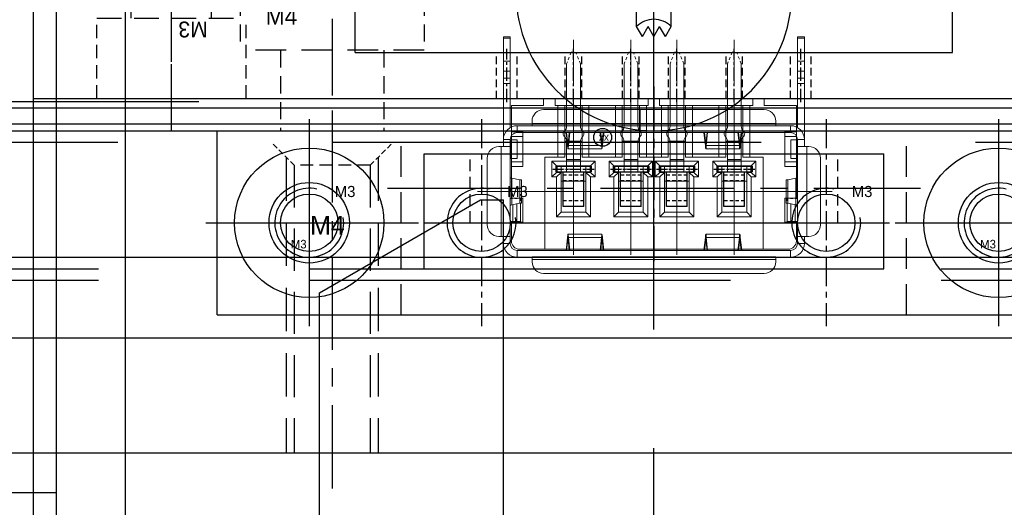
# Model space of a CAD drawing. Header units: millimetres. Extents: x -1657 to 8845, y -11980 to 3013.
# Tile 61 of 256: x 845 to 888, y -964 to -943. Entities that reach past the tile are written whole.
import ezdxf

# ---------------------------------------------------------------- set-up
doc = ezdxf.new("R2010")
doc.units = ezdxf.units.MM
for name, pattern in [('CENTER', [2, 1.25, -0.25, 0.25, -0.25]), ('DASHED', [0.75, 0.5, -0.25]), ('DASHED2', [0.375, 0.25, -0.125])]:
    doc.linetypes.add(name, pattern=pattern)
for name, color, linetype in [('01', 6, 'Continuous'), ('图层138', 141, 'Continuous'), ('图层139', 137, 'Continuous'), ('图层148', 112, 'Continuous'), ('图层151', 51, 'Continuous'), ('图层154', 25, 'Continuous'), ('图层158', 195, 'Continuous'), ('图层159', 83, 'Continuous'), ('图层160', 67, 'Continuous'), ('图层161', 135, 'Continuous'), ('图层163', 153, 'Continuous'), ('探针', 90, 'Continuous'), ('探针套', 2, 'Continuous'), ('方管', 252, 'Continuous'), ('铁壳', 1, 'Continuous')]:
    doc.layers.add(name, color=color, linetype=linetype)
doc.styles.add('AE', font='SIMPLEX', dxfattribs={"oblique": 30, "height": 3, "bigfont": 'AE'})

# ---------------------------------------------------------------- blocks, each defined once
blk = doc.blocks.new('1BDC1')
at = {"layer": '铁壳', "lineweight": 9, "ltscale": 0.03}
for p, q in [((5.3, 1.238), (5.3, -6.958)), ((-2.46, -2.86), (12.975, -2.86))]:
    blk.add_line(p, q, dxfattribs=at)
at = {"layer": '铁壳', "linetype": 'Continuous', "lineweight": 15}
for p, q in [((10.1, 0.7), (0.5, 0.7)), ((10.1, 0.7), (0.5, 0.7)), ((0, 0), (-0.65, 0)), ((-0.65, 0), (-0.65, -0.3)), ((0, 0.1), (0, 0.2)), ((0, 0), (0, 0.1)), ((10.6, 0.1), (0, 0.1)), ((10.6, 0.2), (10.6, 0.1)), ((10.6, 0.1), (10.6, 0)), ((10.6, 0), (11.25, 0)), ((11.25, -0.3), (11.25, 0)), ((0, -0.3), (-0.65, -0.3)), ((10.6, -0.3), (0, -0.3)), ((1.494, -0.3), (1.494, -0.424)), ((1.494, -0.424), (1.542, -0.864)), ((1.504, -0.3), (1.542, -0.651)), ((1.578, -0.651), (1.616, -0.3)), ((1.578, -0.864), (1.64, -0.3)), ((2.96, -0.3), (3.022, -0.864)), ((2.984, -0.3), (3.022, -0.651)), ((3.058, -0.651), (3.096, -0.3)), ((3.058, -0.864), (3.106, -0.424)), ((3.106, -0.424), (3.106, -0.3)), ((7.494, -0.424), (7.494, -0.3)), ((7.542, -0.864), (7.494, -0.424)), ((7.542, -0.651), (7.504, -0.3)), ((7.616, -0.3), (7.578, -0.651)), ((7.64, -0.3), (7.578, -0.864)), ((9.022, -0.864), (8.96, -0.3)), ((9.022, -0.651), (8.984, -0.3)), ((9.096, -0.3), (9.058, -0.651)), ((9.106, -0.424), (9.058, -0.864)), ((9.106, -0.3), (9.106, -0.424)), ((10.6, -0.3), (11.25, -0.3)), ((-1.25, -0.91), (-1.25, -0.6)), ((-1.25, -0.6), (-0.95, -0.6)), ((-0.95, -0.91), (-0.95, -0.6)), ((1.578, -0.651), (1.542, -0.651)), ((1.542, -0.864), (1.542, -0.651)), ((1.578, -0.864), (1.578, -0.651)), ((3.058, -0.651), (3.022, -0.651)), ((3.022, -0.651), (3.022, -0.864)), ((3.058, -0.651), (3.058, -0.864)), ((7.578, -0.651), (7.542, -0.651)), ((7.542, -0.651), (7.542, -0.864)), ((7.578, -0.651), (7.578, -0.864)), ((9.058, -0.651), (9.022, -0.651)), ((9.022, -0.864), (9.022, -0.651)), ((9.058, -0.864), (9.058, -0.651)), ((11.55, -0.6), (11.55, -0.91)), ((11.85, -0.6), (11.55, -0.6)), ((11.85, -0.6), (11.85, -0.91)), ((-1.45, -0.91), (-1.35, -0.91)), ((-1.35, -0.91), (-1.25, -0.91)), ((-1.35, -0.91), (-0.95, -0.91)), ((-1.35, -0.91), (-1.35, -4.81)), ((-0.95, -0.91), (-1.25, -0.91)), ((-0.95, -0.91), (-0.95, -4.81)), ((1.56, -1.01), (3.04, -1.01)), ((3.022, -0.864), (1.578, -0.864)), ((7.56, -1.01), (9.04, -1.01)), ((9.022, -0.864), (7.578, -0.864)), ((11.55, -0.91), (11.55, -4.81)), ((11.55, -0.91), (11.85, -0.91)), ((11.95, -0.91), (11.55, -0.91)), ((11.95, -0.91), (11.85, -0.91)), ((12.05, -0.91), (11.95, -0.91)), ((11.95, -0.91), (11.95, -4.81)), ((-1.95, -1.41), (-1.95, -4.31)), ((-1.95, -1.41), (-1.95, -4.31)), ((-0.95, -1.55), (-0.843, -1.55)), ((-0.843, -1.55), (-0.664, -1.55)), ((-0.843, -1.55), (-0.843, -2.293)), ((-0.664, -1.55), (-0.5, -1.55)), ((-0.664, -2.326), (-0.664, -1.55)), ((-0.5, -1.55), (-0.5, -2.356)), ((11.1, -1.55), (11.264, -1.55)), ((11.1, -2.355), (11.1, -1.55)), ((11.443, -1.55), (11.264, -1.55)), ((11.264, -1.55), (11.264, -2.326)), ((11.443, -1.55), (11.55, -1.55)), ((11.443, -2.293), (11.443, -1.55)), ((12.55, -1.41), (12.55, -4.31)), ((12.55, -1.41), (12.55, -4.31)), ((-0.883, -2.286), (-0.529, -2.351)), ((-0.883, -2.286), (-0.883, -3.434)), ((-0.529, -2.351), (-0.529, -3.369)), ((-0.462, -3.355), (-0.462, -2.365)), ((11.062, -2.365), (11.062, -3.355)), ((11.483, -2.286), (11.129, -2.351)), ((11.129, -3.369), (11.129, -2.351)), ((11.483, -3.434), (11.483, -2.286)), ((-0.529, -3.369), (-0.883, -3.434)), ((11.129, -3.369), (11.483, -3.434)), ((-0.95, -4.3), (-0.94, -4.3)), ((-0.653, -4.3), (-0.94, -4.3)), ((-0.94, -4.3), (-0.94, -5.1)), ((-0.653, -4.3), (-0.653, -5.1)), ((3.04, -4.71), (1.56, -4.71)), ((9.04, -4.71), (7.56, -4.71)), ((11.253, -4.3), (11.54, -4.3)), ((11.253, -4.3), (11.253, -5.1)), ((11.55, -4.3), (11.54, -4.3)), ((11.54, -4.3), (11.54, -5.1)), ((-1.35, -4.81), (-1.45, -4.81)), ((-0.95, -4.81), (-1.35, -4.81)), ((-1.25, -4.81), (-1.35, -4.81)), ((-1.25, -4.81), (-1.25, -5.12)), ((-0.95, -4.81), (-1.25, -4.81)), ((-1.25, -5.12), (-1.25, -7.548)), ((-1.25, -5.12), (-0.95, -5.12)), ((-0.95, -4.81), (-0.95, -5.12)), ((-0.95, -5.1), (-0.94, -5.1)), ((-0.653, -5.1), (-0.94, -5.1)), ((1.494, -5.296), (1.542, -4.856)), ((1.504, -5.42), (1.542, -5.069)), ((1.542, -5.069), (1.542, -4.856)), ((1.577, -5.069), (1.542, -5.069)), ((1.578, -5.069), (1.578, -4.856)), ((3.022, -4.856), (1.578, -4.856)), ((1.578, -4.856), (1.64, -5.42)), ((1.578, -5.069), (1.616, -5.42)), ((2.96, -5.42), (3.022, -4.856)), ((2.984, -5.42), (3.022, -5.069)), ((3.022, -4.856), (3.022, -5.069)), ((3.058, -5.069), (3.023, -5.069)), ((3.058, -4.856), (3.106, -5.296)), ((3.058, -4.856), (3.058, -5.069)), ((3.058, -5.069), (3.096, -5.42)), ((7.542, -4.856), (7.494, -5.296)), ((7.542, -5.069), (7.504, -5.42)), ((7.542, -4.856), (7.542, -5.069)), ((7.577, -5.069), (7.542, -5.069)), ((7.578, -4.856), (7.578, -5.069)), ((9.022, -4.856), (7.578, -4.856)), ((7.64, -5.42), (7.578, -4.856)), ((7.616, -5.42), (7.578, -5.069)), ((9.022, -4.856), (8.96, -5.42)), ((9.022, -5.069), (8.984, -5.42)), ((9.022, -5.069), (9.022, -4.856)), ((9.058, -5.069), (9.023, -5.069)), ((9.106, -5.296), (9.058, -4.856)), ((9.058, -5.069), (9.058, -4.856)), ((9.096, -5.42), (9.058, -5.069)), ((11.253, -5.1), (11.54, -5.1)), ((11.55, -5.1), (11.54, -5.1)), ((11.55, -5.12), (11.55, -4.81)), ((11.55, -4.81), (11.95, -4.81)), ((11.55, -4.81), (11.85, -4.81)), ((11.85, -5.12), (11.55, -5.12)), ((11.85, -5.12), (11.85, -4.81)), ((11.85, -4.81), (11.95, -4.81)), ((11.85, -5.12), (11.85, -7.548)), ((11.95, -4.81), (12.05, -4.81)), ((-0.65, -5.42), (0, -5.42)), ((-0.65, -5.42), (-0.65, -5.72)), ((0, -5.42), (5.687, -5.42)), ((1.494, -5.296), (1.494, -5.42)), ((3.106, -5.42), (3.106, -5.296)), ((10.6, -5.42), (5.707, -5.42)), ((5.891, -6.42), (5.891, -5.42)), ((7.494, -5.42), (7.494, -5.296)), ((9.106, -5.296), (9.106, -5.42)), ((10.6, -5.42), (11.25, -5.42)), ((11.25, -5.42), (11.25, -5.72)), ((-0.95, -5.64), (-0.95, -7.548)), ((-0.65, -5.72), (0, -5.72)), ((0, -5.72), (10.6, -5.72)), ((0, -5.82), (0, -5.72)), ((0, -5.92), (0, -5.82)), ((0, -5.82), (5.687, -5.82)), ((10.6, -5.82), (5.707, -5.82)), ((10.6, -5.72), (11.25, -5.72)), ((10.6, -5.82), (10.6, -5.72)), ((10.6, -5.92), (10.6, -5.82)), ((11.55, -5.64), (11.55, -7.548)), ((0.5, -6.42), (5.687, -6.42)), ((0.5, -6.42), (5.687, -6.42)), ((10.1, -6.42), (5.707, -6.42)), ((10.1, -6.42), (5.707, -6.42)), ((-1.25, -7.79), (-1.25, -7.548)), ((-1.25, -7.548), (-0.95, -7.548)), ((-0.95, -7.548), (-0.95, -7.79)), ((11.55, -7.79), (11.55, -7.548)), ((11.55, -7.548), (11.85, -7.548)), ((11.85, -7.548), (11.85, -7.79)), ((-1.25, -7.79), (-1.25, -8.088)), ((-0.95, -7.79), (-1.25, -7.79)), ((-1.25, -8.088), (-1.25, -8.519)), ((-0.95, -8.088), (-1.25, -8.088)), ((-0.95, -7.79), (-0.95, -8.088)), ((-0.95, -8.088), (-0.95, -8.519)), ((11.55, -7.79), (11.55, -8.088)), ((11.85, -7.79), (11.55, -7.79)), ((11.55, -8.088), (11.55, -8.519)), ((11.55, -8.088), (11.85, -8.088)), ((11.85, -7.79), (11.85, -8.088)), ((11.85, -8.088), (11.85, -8.519)), ((-1.25, -8.519), (-1.25, -9.525)), ((-0.95, -8.519), (-1.25, -8.519)), ((-0.95, -8.519), (-0.95, -9.525)), ((11.55, -8.519), (11.55, -9.525)), ((11.55, -8.519), (11.85, -8.519)), ((11.85, -8.519), (11.85, -9.525)), ((-1.25, -9.525), (-1.25, -9.58)), ((-0.95, -9.525), (-1.25, -9.525)), ((-1.25, -9.58), (-0.95, -9.58)), ((-0.95, -9.525), (-0.95, -9.58)), ((11.55, -9.525), (11.55, -9.58)), ((11.55, -9.525), (11.85, -9.525)), ((11.55, -9.58), (11.85, -9.58)), ((11.85, -9.525), (11.85, -9.58))]:
    blk.add_line(p, q, dxfattribs=at)
at = {"layer": '铁壳', "ltscale": 1.625}
blk.add_line((0, 0), (10.6, 0), dxfattribs=at)
at = {"layer": '铁壳', "linetype": 'DASHED2', "lineweight": 9, "ltscale": 0.2}
for p, q in [((-0.95, -2.55), (-0.5, -2.55)), ((-0.5, -2.55), (-0.5, -2.356)), ((11.1, -2.55), (11.1, -2.356)), ((11.55, -2.55), (11.1, -2.55))]:
    blk.add_line(p, q, dxfattribs=at)
at = {"layer": '铁壳', "linetype": 'Continuous', "lineweight": 15, "flags": 128}
for points in [[(1.494, -0.424), (1.476, -0.316), (1.469, -0.3)], [(3.131, -0.3), (3.124, -0.316), (3.106, -0.424)], [(7.494, -0.424), (7.476, -0.316), (7.469, -0.3)], [(9.131, -0.3), (9.124, -0.316), (9.106, -0.424)], [(1.578, -0.651), (1.569, -0.695), (1.56, -0.71), (1.551, -0.695), (1.542, -0.651)], [(3.058, -0.651), (3.049, -0.695), (3.04, -0.71), (3.031, -0.695), (3.022, -0.651)], [(7.578, -0.651), (7.569, -0.695), (7.56, -0.71), (7.551, -0.695), (7.542, -0.651)], [(9.058, -0.651), (9.049, -0.695), (9.04, -0.71), (9.031, -0.695), (9.022, -0.651)], [(1.578, -0.864), (1.569, -0.972), (1.56, -1.01), (1.551, -0.972), (1.542, -0.864)], [(3.058, -0.864), (3.049, -0.972), (3.04, -1.01), (3.031, -0.972), (3.022, -0.864)], [(7.578, -0.864), (7.569, -0.972), (7.56, -1.01), (7.551, -0.972), (7.542, -0.864)], [(9.058, -0.864), (9.049, -0.972), (9.04, -1.01), (9.031, -0.972), (9.022, -0.864)], [(-0.883, -2.286), (-0.933, -2.271), (-0.95, -2.257)], [(-0.462, -2.365), (-0.474, -2.359), (-0.529, -2.351)], [(11.129, -2.351), (11.074, -2.359), (11.067, -2.365)], [(11.55, -2.257), (11.533, -2.271), (11.483, -2.286)], [(-0.529, -3.369), (-0.474, -3.361), (-0.462, -3.355)], [(11.067, -3.355), (11.074, -3.361), (11.129, -3.369)], [(-0.95, -3.463), (-0.933, -3.449), (-0.883, -3.434)], [(11.483, -3.434), (11.533, -3.449), (11.55, -3.463)], [(1.542, -4.856), (1.551, -4.748), (1.56, -4.71), (1.569, -4.748), (1.578, -4.856)], [(3.022, -4.856), (3.031, -4.748), (3.04, -4.71), (3.049, -4.748), (3.058, -4.856)], [(7.542, -4.856), (7.551, -4.748), (7.56, -4.71), (7.569, -4.748), (7.578, -4.856)], [(9.022, -4.856), (9.031, -4.748), (9.04, -4.71), (9.049, -4.748), (9.058, -4.856)], [(1.542, -5.069), (1.551, -5.025), (1.56, -5.01), (1.569, -5.025), (1.578, -5.069)], [(3.022, -5.069), (3.031, -5.025), (3.04, -5.01), (3.049, -5.025), (3.058, -5.069)], [(7.542, -5.069), (7.551, -5.025), (7.56, -5.01), (7.569, -5.025), (7.578, -5.069)], [(9.022, -5.069), (9.031, -5.025), (9.04, -5.01), (9.049, -5.025), (9.058, -5.069)], [(1.469, -5.42), (1.476, -5.404), (1.494, -5.296)], [(3.106, -5.296), (3.124, -5.404), (3.131, -5.42)], [(7.469, -5.42), (7.476, -5.404), (7.494, -5.296)], [(9.106, -5.296), (9.124, -5.404), (9.131, -5.42)]]:
    blk.add_lwpolyline(points, dxfattribs=at)
at = {"layer": '铁壳', "linetype": 'Continuous', "lineweight": 15}
for centre, radius, start, end in [((0.5, 0.2), 0.5, 90, 180), ((10.1, 0.2), 0.5, 0, 90), ((-0.65, -0.6), 0.6, 90, 180), ((11.25, -0.6), 0.6, 0, 90), ((-0.65, -0.6), 0.3, 90, 180), ((11.25, -0.6), 0.3, 0, 90), ((-1.45, -1.41), 0.5, 90, 180), ((12.05, -1.41), 0.5, 0, 90), ((-1.45, -4.31), 0.5, 180, 270), ((12.05, -4.31), 0.5, 270, 0), ((-0.65, -5.12), 0.6, 180, 270), ((-0.65, -5.12), 0.3, 180, 270), ((11.25, -5.12), 0.3, 270, 0), ((11.25, -5.12), 0.6, 270, 0), ((0.5, -5.92), 0.5, 180, 270), ((10.1, -5.92), 0.5, 270, 0)]:
    blk.add_arc(centre, radius, start, end, dxfattribs=at)
blk = doc.blocks.new('19184')
at = {"layer": '01', "color": 1, "linetype": 'CENTER', "lineweight": 9, "ltscale": 1.555632}
for p, q in [((0.45, 7.242), (0.45, -0.536)), ((2.95, 7.242), (2.95, -0.536)), ((4.95, 7.242), (4.95, -0.536)), ((7.45, 7.242), (7.45, -0.536))]:
    blk.add_line(p, q, dxfattribs=at)
at = {"layer": '01', "linetype": 'DASHED2', "lineweight": 9, "ltscale": 0.5}
for p, q in [((0.353, 6.705), (0.153, 6.205)), ((0.353, 6.705), (0.553, 6.705)), ((0.753, 6.205), (0.553, 6.705)), ((2.853, 6.705), (2.653, 6.205)), ((2.853, 6.705), (3.053, 6.705)), ((3.253, 6.205), (3.053, 6.705)), ((4.853, 6.705), (4.653, 6.205)), ((4.853, 6.705), (5.053, 6.705)), ((5.253, 6.205), (5.053, 6.705)), ((7.353, 6.705), (7.153, 6.205)), ((7.353, 6.705), (7.553, 6.705)), ((7.753, 6.205), (7.553, 6.705))]:
    blk.add_line(p, q, dxfattribs=at)
at = {"layer": '01', "linetype": 'Continuous', "lineweight": 15}
for p, q in [((0.153, 6.205), (0.153, 3.493)), ((0.753, 6.205), (0.753, 3.493)), ((2.653, 6.205), (2.653, 3.493)), ((3.253, 6.205), (3.253, 3.493)), ((4.653, 6.205), (4.653, 3.493)), ((5.253, 6.205), (5.253, 3.493)), ((7.153, 6.205), (7.153, 3.493)), ((7.753, 6.205), (7.753, 3.493)), ((0.153, 2.822), (0.153, 1.504)), ((0.753, 2.822), (0.753, 1.504)), ((2.653, 2.822), (2.653, 1.504)), ((3.253, 2.822), (3.253, 1.504)), ((4.653, 2.822), (4.653, 1.504)), ((5.253, 2.822), (5.253, 1.504)), ((7.153, 2.822), (7.153, 1.504)), ((7.753, 2.822), (7.753, 1.504))]:
    blk.add_line(p, q, dxfattribs=at)
at = {"layer": '01', "ltscale": 0.075}
for p, q in [((-0.317, 1.754), (-0.317, 1.504)), ((-0.317, 1.754), (1.223, 1.754)), ((-0.267, 1.754), (-0.267, 1.504)), ((1.173, 1.754), (1.173, 1.504)), ((1.223, 1.754), (1.223, 1.504)), ((2.183, 1.754), (2.183, 1.504)), ((2.183, 1.754), (3.723, 1.754)), ((2.233, 1.754), (2.233, 1.504)), ((3.673, 1.754), (3.673, 1.504)), ((3.723, 1.754), (3.723, 1.504)), ((4.183, 1.754), (4.183, 1.504)), ((4.183, 1.754), (5.723, 1.754)), ((4.233, 1.754), (4.233, 1.504)), ((5.673, 1.754), (5.673, 1.504)), ((5.723, 1.754), (5.723, 1.504)), ((6.683, 1.754), (6.683, 1.504)), ((6.683, 1.754), (8.223, 1.754)), ((6.733, 1.754), (6.733, 1.504)), ((8.173, 1.754), (8.173, 1.504)), ((8.223, 1.754), (8.223, 1.504)), ((-0.317, 1.504), (1.223, 1.504)), ((2.183, 1.504), (3.723, 1.504)), ((4.183, 1.504), (5.723, 1.504)), ((6.683, 1.504), (8.223, 1.504))]:
    blk.add_line(p, q, dxfattribs=at)
at = {"layer": '01'}
for p, q in [((0.753, 2.036), (0.153, 2.036)), ((3.253, 2.036), (2.653, 2.036)), ((5.253, 2.036), (4.653, 2.036)), ((7.753, 2.036), (7.153, 2.036))]:
    blk.add_line(p, q, dxfattribs=at)
at = {"layer": '01', "color": 1, "linetype": 'CENTER', "ltscale": 0.35728}
for p, q in [((-0.441, 1.629), (1.346, 1.629)), ((2.059, 1.629), (3.846, 1.629)), ((4.059, 1.629), (5.846, 1.629)), ((6.559, 1.629), (8.346, 1.629))]:
    blk.add_line(p, q, dxfattribs=at)
at = {"layer": '01', "ltscale": 0.625}
for p, q in [((0, 0), (0, 1.504)), ((0.9, 0), (0.9, 1.504)), ((2.5, 0), (2.5, 1.504)), ((3.4, 0), (3.4, 1.504)), ((4.5, 0), (4.5, 1.504)), ((5.4, 0), (5.4, 1.504)), ((7, 0), (7, 1.504)), ((7.9, 0), (7.9, 1.504)), ((0.9, 0), (0, 0)), ((3.4, 0), (2.5, 0)), ((5.4, 0), (4.5, 0)), ((7.9, 0), (7, 0))]:
    blk.add_line(p, q, dxfattribs=at)
at = {"layer": '01', "color": 4, "linetype": 'DASHED', "ltscale": 0.3}
for p, q in [((0.9, 1.362), (0, 1.362)), ((3.4, 1.362), (2.5, 1.362)), ((5.4, 1.362), (4.5, 1.362)), ((7.9, 1.362), (7, 1.362)), ((0.9, 1.112), (0, 1.112)), ((3.4, 1.112), (2.5, 1.112)), ((5.4, 1.112), (4.5, 1.112)), ((7.9, 1.112), (7, 1.112)), ((0.9, 0.25), (0, 0.25)), ((3.4, 0.25), (2.5, 0.25)), ((5.4, 0.25), (4.5, 0.25)), ((7.9, 0.25), (7, 0.25))]:
    blk.add_line(p, q, dxfattribs=at)
at = {"layer": '01', "linetype": 'Continuous', "lineweight": 15}
for centre, radius, start, end in [((-0.147, 3.493), 0.3, 311.8103, 0), ((1.053, 3.493), 0.3, 180, 228.1897), ((2.353, 3.493), 0.3, 311.8103, 0), ((3.553, 3.493), 0.3, 180, 228.1897), ((4.353, 3.493), 0.3, 311.8103, 0), ((5.553, 3.493), 0.3, 180, 228.1897), ((6.853, 3.493), 0.3, 311.8103, 0), ((8.053, 3.493), 0.3, 180, 228.1897), ((0.153, 3.158), 0.15, 131.8103, 228.1897), ((-0.147, 2.822), 0.3, 0, 48.1897), ((1.053, 2.822), 0.3, 131.8103, 180), ((0.753, 3.158), 0.15, 311.8103, 48.1897), ((2.653, 3.158), 0.15, 131.8103, 228.1897), ((2.353, 2.822), 0.3, 0, 48.1897), ((3.553, 2.822), 0.3, 131.8103, 180), ((3.253, 3.158), 0.15, 311.8103, 48.1897), ((4.653, 3.158), 0.15, 131.8103, 228.1897), ((4.353, 2.822), 0.3, 0, 48.1897), ((5.553, 2.822), 0.3, 131.8103, 180), ((5.253, 3.158), 0.15, 311.8103, 48.1897), ((7.153, 3.158), 0.15, 131.8103, 228.1897), ((6.853, 2.822), 0.3, 0, 48.1897), ((8.053, 2.822), 0.3, 131.8103, 180), ((7.753, 3.158), 0.15, 311.8103, 48.1897)]:
    blk.add_arc(centre, radius, start, end, dxfattribs=at)
blk = doc.blocks.new('A7B7')
at = {"color": 1, "lineweight": 9, "ltscale": 0.03}
for p, q in [((0, 0), (0, -6.721)), ((2.5, 0), (2.5, -6.721)), ((4.5, 0), (4.5, -6.721)), ((7, 0), (7, -6.721))]:
    blk.add_line(p, q, dxfattribs=at)
at = {"color": 1, "linetype": 'CENTER', "ltscale": 1.5196}
blk.add_line((3.5, -7.325), (3.5, 0.273), dxfattribs=at)
at = {"color": 7, "linetype": 'Continuous', "lineweight": 15}
for p, q in [((-2.35, -0.251), (-1.25, -0.251)), ((8.25, -0.251), (-1.25, -0.251)), ((-1.25, -0.251), (-1.25, -4.251)), ((8.25, -0.251), (9.35, -0.251)), ((8.25, -4.251), (8.25, -0.251)), ((-2.7, -1.426), (-2.7, -0.601)), ((9.7, -0.601), (9.7, -1.426)), ((-2.2, -1.426), (-2.7, -1.426)), ((-2.2, -2.476), (-2.2, -1.426)), ((-0.74, -1.661), (-0.54, -1.861)), ((-0.74, -3.391), (-0.74, -1.661)), ((-0.74, -1.661), (0.74, -1.661)), ((0.74, -1.661), (0.54, -1.861)), ((0.74, -1.661), (0.74, -3.391)), ((1.76, -1.661), (1.96, -1.861)), ((1.76, -3.391), (1.76, -1.661)), ((1.76, -1.661), (3.24, -1.661)), ((3.24, -1.661), (3.04, -1.861)), ((3.24, -1.661), (3.24, -3.391)), ((3.76, -1.661), (3.96, -1.861)), ((3.76, -3.391), (3.76, -1.661)), ((3.76, -1.661), (5.24, -1.661)), ((5.24, -1.661), (5.04, -1.861)), ((5.24, -1.661), (5.24, -3.391)), ((6.26, -1.661), (6.46, -1.861)), ((6.26, -3.391), (6.26, -1.661)), ((6.26, -1.661), (7.74, -1.661)), ((7.74, -1.661), (7.54, -1.861)), ((7.74, -1.661), (7.74, -3.391)), ((9.2, -2.476), (9.2, -1.426)), ((9.2, -1.426), (9.7, -1.426)), ((-0.54, -1.861), (-0.54, -3.591)), ((0.54, -1.861), (-0.54, -1.861)), ((0.54, -3.591), (0.54, -1.861)), ((1.96, -1.861), (1.96, -3.591)), ((3.04, -1.861), (1.96, -1.861)), ((3.04, -3.591), (3.04, -1.861)), ((3.96, -1.861), (3.96, -3.591)), ((5.04, -1.861), (3.96, -1.861)), ((5.04, -3.591), (5.04, -1.861)), ((6.46, -1.861), (6.46, -3.591)), ((7.54, -1.861), (6.46, -1.861)), ((7.54, -3.591), (7.54, -1.861)), ((-2.7, -3.851), (-2.7, -2.476)), ((-2.7, -2.476), (-2.2, -2.476)), ((9.7, -2.476), (9.2, -2.476)), ((9.7, -2.476), (9.7, -3.851)), ((-0.54, -2.764), (0.54, -2.764)), ((1.96, -2.764), (3.04, -2.764)), ((3.96, -2.764), (5.04, -2.764)), ((6.46, -2.764), (7.54, -2.764)), ((-0.74, -3.591), (-0.94, -3.391)), ((-0.94, -4.081), (-0.94, -3.391)), ((-0.94, -3.391), (-0.74, -3.391)), ((-0.74, -3.391), (-0.54, -3.591)), ((0.54, -3.214), (-0.54, -3.214)), ((0.74, -3.391), (0.54, -3.591)), ((0.74, -3.591), (0.94, -3.391)), ((0.74, -3.391), (0.94, -3.391)), ((0.94, -3.391), (0.94, -4.081)), ((1.76, -3.591), (1.56, -3.391)), ((1.56, -4.081), (1.56, -3.391)), ((1.56, -3.391), (1.76, -3.391)), ((1.76, -3.391), (1.96, -3.591)), ((3.04, -3.214), (1.96, -3.214)), ((3.24, -3.391), (3.04, -3.591)), ((3.24, -3.591), (3.44, -3.391)), ((3.24, -3.391), (3.44, -3.391)), ((3.44, -3.391), (3.44, -4.081)), ((3.76, -3.591), (3.56, -3.391)), ((3.56, -4.081), (3.56, -3.391)), ((3.56, -3.391), (3.76, -3.391)), ((3.76, -3.391), (3.96, -3.591)), ((3.96, -3.214), (5.04, -3.214)), ((5.24, -3.391), (5.04, -3.591)), ((5.24, -3.591), (5.44, -3.391)), ((5.24, -3.391), (5.44, -3.391)), ((5.44, -3.391), (5.44, -4.081)), ((6.26, -3.591), (6.06, -3.391)), ((6.06, -4.081), (6.06, -3.391)), ((6.06, -3.391), (6.26, -3.391)), ((6.26, -3.391), (6.46, -3.591)), ((6.46, -3.214), (7.54, -3.214)), ((7.74, -3.391), (7.54, -3.591)), ((7.74, -3.591), (7.94, -3.391)), ((7.74, -3.391), (7.94, -3.391)), ((7.94, -3.391), (7.94, -4.081)), ((-2.7, -3.851), (-2.7, -4.051)), ((-2.7, -3.851), (-2.2, -3.851)), ((-2.2, -5.351), (-2.2, -3.851)), ((-0.74, -3.591), (-0.74, -3.881)), ((-0.54, -3.591), (-0.74, -3.591)), ((-0.54, -3.881), (-0.54, -3.591)), ((0.54, -3.591), (0.54, -3.881)), ((0.74, -3.591), (0.54, -3.591)), ((0.74, -3.881), (0.74, -3.591)), ((1.76, -3.591), (1.76, -3.881)), ((1.96, -3.591), (1.76, -3.591)), ((1.96, -3.881), (1.96, -3.591)), ((3.04, -3.591), (3.04, -3.881)), ((3.24, -3.591), (3.04, -3.591)), ((3.24, -3.881), (3.24, -3.591)), ((3.76, -3.591), (3.76, -3.881)), ((3.96, -3.591), (3.76, -3.591)), ((3.96, -3.591), (3.96, -3.881)), ((5.04, -3.881), (5.04, -3.591)), ((5.24, -3.591), (5.04, -3.591)), ((5.24, -3.881), (5.24, -3.591)), ((6.26, -3.591), (6.26, -3.881)), ((6.46, -3.591), (6.26, -3.591)), ((6.46, -3.591), (6.46, -3.881)), ((7.54, -3.881), (7.54, -3.591)), ((7.74, -3.591), (7.54, -3.591)), ((7.74, -3.881), (7.74, -3.591)), ((9.2, -3.851), (9.2, -5.351)), ((9.7, -3.851), (9.2, -3.851)), ((9.7, -3.851), (9.7, -4.051)), ((-2.7, -4.051), (-2.7, -5.151)), ((-2.2, -4.051), (-2.7, -4.051)), ((-1.25, -4.251), (-0.675, -4.251)), ((-0.74, -3.881), (-0.94, -4.081)), ((0.94, -4.081), (-0.94, -4.081)), ((-0.74, -3.881), (0.74, -3.881)), ((-0.675, -4.251), (-0.375, -4.251)), ((-0.675, -6.501), (-0.675, -4.251)), ((-0.375, -4.251), (-0.375, -6.501)), ((0.375, -4.251), (0.675, -4.251)), ((0.375, -6.501), (0.375, -4.251)), ((0.675, -4.251), (1.825, -4.251)), ((0.675, -4.251), (0.675, -6.501)), ((0.74, -3.881), (0.94, -4.081)), ((1.76, -3.881), (1.56, -4.081)), ((3.44, -4.081), (1.56, -4.081)), ((1.76, -3.881), (3.24, -3.881)), ((1.825, -4.251), (2.125, -4.251)), ((1.825, -6.501), (1.825, -4.251)), ((2.125, -4.251), (2.125, -6.501)), ((2.875, -4.251), (3.175, -4.251)), ((2.875, -6.501), (2.875, -4.251)), ((3.175, -4.251), (3.825, -4.251)), ((3.175, -4.251), (3.175, -6.501)), ((3.24, -3.881), (3.44, -4.081)), ((3.76, -3.881), (3.56, -4.081)), ((5.44, -4.081), (3.56, -4.081)), ((3.76, -3.881), (5.24, -3.881)), ((3.825, -4.251), (4.125, -4.251)), ((3.825, -6.501), (3.825, -4.251)), ((4.125, -4.251), (4.125, -6.501)), ((4.875, -4.251), (5.175, -4.251)), ((4.875, -6.501), (4.875, -4.251)), ((5.175, -4.251), (6.325, -4.251)), ((5.175, -4.251), (5.175, -6.501)), ((5.24, -3.881), (5.44, -4.081)), ((6.26, -3.881), (6.06, -4.081)), ((7.94, -4.081), (6.06, -4.081)), ((6.26, -3.881), (7.74, -3.881)), ((6.325, -4.251), (6.625, -4.251)), ((6.325, -6.501), (6.325, -4.251)), ((6.625, -4.251), (6.625, -6.501)), ((7.375, -4.251), (7.675, -4.251)), ((7.375, -6.501), (7.375, -4.251)), ((7.675, -4.251), (8.25, -4.251)), ((7.675, -4.251), (7.675, -6.501)), ((7.74, -3.881), (7.94, -4.081)), ((9.2, -4.051), (9.7, -4.051)), ((9.7, -4.051), (9.7, -5.151)), ((-0.375, -4.951), (0.375, -4.951)), ((2.125, -4.951), (2.875, -4.951)), ((4.875, -4.951), (4.125, -4.951)), ((7.375, -4.951), (6.625, -4.951)), ((-2.7, -5.151), (-2.7, -5.351)), ((-2.2, -5.151), (-2.7, -5.151)), ((-2.2, -5.351), (-2.7, -5.351)), ((-2.7, -6.501), (-2.7, -5.351)), ((9.2, -5.151), (9.7, -5.151)), ((9.2, -5.351), (9.7, -5.351)), ((9.7, -5.151), (9.7, -5.351)), ((9.7, -5.351), (9.7, -6.501)), ((-2.7, -6.501), (-1.3, -6.501)), ((-1.3, -6.501), (-1.3, -6.801)), ((-0.8, -6.801), (-1.3, -6.801)), ((-0.8, -6.501), (-0.675, -6.501)), ((-0.8, -6.801), (-0.8, -6.501)), ((-0.375, -6.501), (-0.675, -6.501)), ((-0.375, -6.501), (0.375, -6.501)), ((0.675, -6.501), (0.375, -6.501)), ((0.675, -6.501), (1.825, -6.501)), ((2.125, -6.501), (1.825, -6.501)), ((2.125, -6.501), (2.875, -6.501)), ((3.175, -6.501), (2.875, -6.501)), ((3.175, -6.501), (3.25, -6.501)), ((3.25, -6.501), (3.25, -6.801)), ((3.75, -6.801), (3.25, -6.801)), ((3.75, -6.501), (3.825, -6.501)), ((3.75, -6.801), (3.75, -6.501)), ((4.125, -6.501), (3.825, -6.501)), ((4.875, -6.501), (4.125, -6.501)), ((5.175, -6.501), (4.875, -6.501)), ((5.175, -6.501), (6.325, -6.501)), ((6.625, -6.501), (6.325, -6.501)), ((7.375, -6.501), (6.625, -6.501)), ((7.675, -6.501), (7.375, -6.501)), ((7.675, -6.501), (7.8, -6.501)), ((7.8, -6.501), (7.8, -6.801)), ((8.3, -6.801), (7.8, -6.801)), ((8.3, -6.801), (8.3, -6.501)), ((8.3, -6.501), (9.7, -6.501))]:
    blk.add_line(p, q, dxfattribs=at)
at = {"color": 1, "linetype": 'CENTER', "lineweight": 15, "ltscale": 0.34336}
for p, q in [((-0.858, -3.736), (0.858, -3.736)), ((1.642, -3.736), (3.358, -3.736)), ((3.642, -3.736), (5.358, -3.736)), ((6.142, -3.736), (7.858, -3.736))]:
    blk.add_line(p, q, dxfattribs=at)
at = {"color": 7, "linetype": 'Continuous'}
blk.add_circle((5.732, -5.113), 0.388, dxfattribs=at)
at = {"color": 7, "linetype": 'Continuous', "lineweight": 15}
for centre, start, end in [((-2.35, -0.601), 90, 180), ((9.35, -0.601), 0, 90)]:
    blk.add_arc(centre, 0.35, start, end, dxfattribs=at)
at = {"color": 7, "linetype": 'Continuous', "insert": (5.459, -4.896), "char_height": 0.33, "width": 1.03713, "attachment_point": 1}
blk.add_mtext('xx', dxfattribs=at)
blk = doc.blocks.new('231BC')
at = {"layer": '图层154', "color": 1, "linetype": 'CENTER', "ltscale": 2.671598}
blk.add_line((0, 0), (0, -12.358), dxfattribs=at)
at = {"layer": '图层154', "color": 4, "linetype": 'DASHED', "ltscale": 1.5}
for p, q in [((-4, -2.215), (-4, -6.715)), ((4, -2.215), (4, -6.715)), ((-2.25, -6.715), (-2.25, -10.215)), ((2.25, -6.715), (2.25, -10.215))]:
    blk.add_line(p, q, dxfattribs=at)
at = {"layer": '图层154', "color": 4, "linetype": 'DASHED', "ltscale": 2.666667}
blk.add_line((4, -6.715), (-4, -6.715), dxfattribs=at)
at = {"layer": '图层154'}
blk.add_text('M4', height=0.743, dxfattribs=at).set_placement((-2.897, -5.607))
blk = doc.blocks.new('231DC')
at = {"layer": '图层139', "color": 1, "linetype": 'CENTER', "ltscale": 3.2}
blk.add_line((-2, 2.026), (-2, -14.399), dxfattribs=at)
at = {"layer": '图层139', "color": 4, "linetype": 'DASHED', "ltscale": 0.471405}
for p, q in [((-3.65, -0.35), (-4.65, 0.65)), ((-0.35, -0.35), (0.65, 0.65))]:
    blk.add_line(p, q, dxfattribs=at)
at = {"layer": '图层139', "color": 4, "linetype": 'DASHED', "ltscale": 3.783333}
for p, q in [((0, 0), (0, -12.85)), ((-4, 0), (-4, -12.85))]:
    blk.add_line(p, q, dxfattribs=at)
at = {"layer": '图层139', "color": 4, "linetype": 'DASHED', "ltscale": 3.666667}
for p, q in [((-3.65, -0.35), (-3.65, -12.85)), ((-0.35, -0.35), (-0.35, -12.85))]:
    blk.add_line(p, q, dxfattribs=at)
at = {"layer": '图层139', "color": 4, "linetype": 'DASHED', "ltscale": 1.1}
blk.add_line((-0.35, -0.35), (-3.65, -0.35), dxfattribs=at)
at = {"layer": '图层139'}
blk.add_text('M4', height=0.8143, dxfattribs=at).set_placement((-2.964, -3.367))
blk = doc.blocks.new('3A')
at = {"color": 1, "linetype": 'CENTER'}
for p, q in [((0, 4.25), (0, -4.25)), ((-4.25, 0), (4.25, 0))]:
    blk.add_line(p, q, dxfattribs=at)
for radius in [3.25, 1.75]:
    blk.add_circle((0, 0), radius)
blk.add_text('M3', height=0.3706).set_placement((-0.802, -1.114))
blk = doc.blocks.new('3C')
at = {"color": 1, "linetype": 'CENTER'}
for p, q in [((0, 4.5), (0, -4.5)), ((-4.5, 0), (4.5, 0))]:
    blk.add_line(p, q, dxfattribs=at)
blk.add_circle((0, 0), 1.25)
at = {"color": 2, "linetype": 'Continuous'}
blk.add_arc((0, 0), 1.5, 77.2897, 8.5828, dxfattribs=at)
blk.add_text('M3', height=0.4838).set_placement((1.112, 1.118))
blk = doc.blocks.new('239B6')
at = {"layer": '图层160', "color": 1, "linetype": 'CENTER', "ltscale": 2.329099}
blk.add_line((3.25, -4.911), (3.25, 4.116), dxfattribs=at)
at = {"layer": '图层160', "color": 4, "linetype": 'DASHED', "ltscale": 1.125}
for p, q in [((1.5, 0), (1.5, 2.5)), ((5, 0), (5, 2.5))]:
    blk.add_line(p, q, dxfattribs=at)
at = {"layer": '图层160', "color": 4, "linetype": 'DASHED', "ltscale": 2.166667}
blk.add_line((0, 0), (6.5, 0), dxfattribs=at)
at = {"layer": '图层160', "color": 4, "linetype": 'DASHED', "ltscale": 1.166667}
for p, q in [((0, -3.5), (0, 0)), ((6.5, -3.5), (6.5, 0))]:
    blk.add_line(p, q, dxfattribs=at)
at = {"layer": '图层160', "linetype": 'DASHED', "ltscale": 3}
blk.add_text('M3', height=0.6863, rotation=180, dxfattribs=at).set_placement((4.832, -0.154))
blk = doc.blocks.new('23EAB')
at = {"layer": '探针套'}
for p, q in [((-32.616, 0.83), (-30.356, 0.83)), ((-32.616, 0.83), (-32.616, -0.83)), ((-30.356, -0.83), (-30.356, 0.83)), ((-30.116, 0.83), (-27.834, 0.83)), ((-30.116, -0.83), (-30.116, 0.83)), ((-27.834, -0.83), (-27.834, 0.83)), ((-27.616, -0.83), (-27.616, 0.83)), ((-27.616, 0.83), (-7.698, 0.83)), ((-7.698, -0.83), (-7.698, 0.83)), ((-7.616, 0.74), (-7.698, 0.83)), ((-2.416, 0.74), (-7.616, 0.74)), ((-7.616, -0.74), (-7.616, 0.74)), ((-2.416, 0.665), (-5.866, 0.665)), ((-2.416, -0.74), (-2.416, 0.74)), ((-32.616, -0.83), (-30.356, -0.83)), ((-30.116, -0.83), (-27.834, -0.83)), ((-27.616, -0.83), (-7.698, -0.83)), ((-7.616, -0.74), (-7.698, -0.83)), ((-2.416, -0.74), (-7.616, -0.74)), ((-2.416, -0.665), (-5.866, -0.665))]:
    blk.add_line(p, q, dxfattribs=at)
at = {"layer": '探针套', "color": 1, "linetype": 'CENTER', "ltscale": 7.0064}
blk.add_line((0, 0), (-35.032, 0), dxfattribs=at)
at = {"layer": '探针套'}
for centre, radius, start, end in [((-30.236, 0.83), 0.12, 0, 180), ((-27.725, 0.78), 0.12, 24.6243, 155.3757), ((-5.866, 0), 0.665, 90, 270), ((-30.236, -0.83), 0.12, 180, 0), ((-27.725, -0.78), 0.12, 204.6243, 335.3757)]:
    blk.add_arc(centre, radius, start, end, dxfattribs=at)
at = {"layer": '探针套', "style": 'AE'}
blk.add_text('R-25W2S', height=0.5, dxfattribs=at).set_placement((-11.609, -0.643))
blk = doc.blocks.new('23E51')
at = {"layer": '探针'}
for p, q in [((2.664, 0.5), (3.097, 0.75)), ((2.664, 0.5), (3.097, 0.25)), ((3.097, 0.75), (4.664, 0.75)), ((4.664, 0.75), (4.664, -0.75)), ((4.664, 0.51), (10.964, 0.51)), ((10.964, 0.682), (10.964, -0.678)), ((10.964, 0.682), (16.064, 0.682)), ((16.064, 0.682), (16.064, -0.678)), ((16.064, 0.54), (16.164, 0.54)), ((16.164, 0.682), (35.284, 0.682)), ((16.164, 0.682), (16.164, -0.678)), ((2.664, 0), (3.097, 0.25)), ((2.664, 0), (3.097, -0.25)), ((2.664, -0.5), (3.097, -0.25)), ((2.664, -0.5), (3.097, -0.75)), ((3.097, -0.75), (4.664, -0.75)), ((4.664, -0.51), (10.964, -0.51)), ((10.964, -0.678), (16.064, -0.678)), ((16.064, -0.54), (16.164, -0.54)), ((16.164, -0.678), (35.284, -0.678))]:
    blk.add_line(p, q, dxfattribs=at)
at = {"layer": '探针', "color": 1, "linetype": 'CENTER', "ltscale": 7.7256}
blk.add_line((0, 0), (38.628, 0), dxfattribs=at)
at = {"layer": '探针'}
for centre, radius, start, end in [((2.358, 0), 1.053, 314.5668, 45.4332), ((35.284, 0.002), 0.68, 270, 90)]:
    blk.add_arc(centre, radius, start, end, dxfattribs=at)
at = {"layer": '探针', "style": 'AE'}
blk.add_text('P-25H', height=0.5, dxfattribs=at).set_placement((11.67, -0.559))
blk = doc.blocks.new('23F0E')
at = {"layer": '探针', "ltscale": 3, "rotation": 90}
blk.add_blockref('23E51', (-686.69, -26.964), dxfattribs=at)
at = {"layer": '探针套', "ltscale": 3, "rotation": 90}
blk.add_blockref('23EAB', (-686.69, 16.616), dxfattribs=at)

msp = doc.modelspace()

# ---------------------------------------------------------------- linework, layer by layer
at = {"layer": '图层138', "ltscale": 1.375}
for p, q in [((802.7598, -946.9222), (914.7598, -946.9222)), ((802.7598, -961.9222), (914.7598, -961.9222))]:
    msp.add_line(p, q, dxfattribs=at)
at = {"layer": '图层138', "color": 1, "linetype": 'CENTER', "ltscale": 0.696}
msp.add_line((872.7598, -952.1622), (872.7598, -948.6822), dxfattribs=at)
at = {"layer": '图层138', "ltscale": 1.625}
for p, q in [((862.7598, -948.9222), (882.7598, -948.9222)), ((862.7598, -951.9222), (862.7598, -948.9222)), ((882.7598, -951.9222), (882.7598, -948.9222)), ((862.7598, -951.9222), (882.7598, -951.9222))]:
    msp.add_line(p, q, dxfattribs=at)
at = {"layer": '图层138', "color": 1, "linetype": 'CENTER', "ltscale": 4.64}
msp.add_line((861.1598, -950.4222), (884.3598, -950.4222), dxfattribs=at)
at = {"layer": '图层138', "color": 4, "linetype": 'DASHED', "ltscale": 36.666667}
msp.add_line((802.7598, -953.4222), (914.7598, -953.4222), dxfattribs=at)
at = {"layer": '图层139', "ltscale": 1.375}
for p, q in [((802.7598, -946.9222), (914.7598, -946.9222)), ((802.7598, -953.4222), (914.7598, -953.4222)), ((802.7598, -961.9222), (914.7598, -961.9222))]:
    msp.add_line(p, q, dxfattribs=at)
at = {"layer": '图层139', "color": 4, "linetype": 'DASHED', "ltscale": 37.333333}
msp.add_line((802.7598, -948.4222), (914.7598, -948.4222), dxfattribs=at)
at = {"layer": '图层139', "color": 4, "linetype": 'DASHED', "ltscale": 36.666667}
for p, q in [((802.7598, -953.9222), (914.7598, -953.9222)), ((802.7598, -954.4222), (914.7598, -954.4222))]:
    msp.add_line(p, q, dxfattribs=at)
at = {"layer": '图层148', "ltscale": 3}
for p, q in [((858.2098, -954.9636), (865.2098, -950.9222)), ((865.2098, -950.9222), (866.2098, -950.9222)), ((866.2098, -972.9222), (866.2098, -950.9222)), ((858.2098, -964.9222), (858.2098, -954.9636))]:
    msp.add_line(p, q, dxfattribs=at)
at = {"layer": '图层151', "ltscale": 1.5}
msp.add_line((802.7598, -956.9222), (914.7598, -956.9222), dxfattribs=at)
at = {"layer": '图层151', "color": 4, "linetype": 'DASHED', "ltscale": 25.233333}
msp.add_line((839.0598, -961.9222), (914.7598, -961.9222), dxfattribs=at)
at = {"layer": '图层154', "color": 4, "linetype": 'DASHED', "ltscale": 18.666667}
msp.add_line((802.7598, -946.9222), (914.7598, -946.9222), dxfattribs=at)
at = {"layer": '图层154', "ltscale": 4.5}
for p, q in [((802.7598, -947.6222), (914.7598, -947.6222)), ((802.7598, -947.9222), (914.7598, -947.9222))]:
    msp.add_line(p, q, dxfattribs=at)
at = {"layer": '图层158', "color": 1, "linetype": 'CENTER', "ltscale": 1.16}
msp.add_line((872.7598, -954.3222), (872.7598, -948.5222), dxfattribs=at)
at = {"layer": '图层158', "ltscale": 1.625}
for p, q in [((862.7598, -948.9222), (882.7598, -948.9222)), ((862.7598, -953.9222), (862.7598, -948.9222)), ((882.7598, -953.9222), (882.7598, -948.9222)), ((862.7598, -953.9222), (882.7598, -953.9222))]:
    msp.add_line(p, q, dxfattribs=at)
at = {"layer": '图层158', "color": 4, "linetype": 'DASHED'}
for p, q in [((864.7598, -951.9222), (864.7598, -948.9222)), ((880.7598, -951.9222), (880.7598, -948.9222))]:
    msp.add_line(p, q, dxfattribs=at)
at = {"layer": '图层158', "color": 4, "linetype": 'DASHED', "ltscale": 6.666667}
msp.add_line((862.7598, -951.9222), (882.7598, -951.9222), dxfattribs=at)
at = {"layer": '图层159', "color": 1, "linetype": 'CENTER', "ltscale": 1.856}
msp.add_line((872.7598, -956.5622), (872.7598, -947.2822), dxfattribs=at)
at = {"layer": '图层159', "ltscale": 1.625}
for p, q in [((853.7598, -947.9222), (891.7598, -947.9222)), ((853.7598, -955.9222), (853.7598, -947.9222)), ((853.7598, -955.9222), (891.7598, -955.9222))]:
    msp.add_line(p, q, dxfattribs=at)
at = {"layer": '图层159', "color": 4, "linetype": 'DASHED', "ltscale": 2.666667}
for p, q in [((861.7598, -955.9222), (861.7598, -947.9222)), ((883.7598, -955.9222), (883.7598, -947.9222))]:
    msp.add_line(p, q, dxfattribs=at)
at = {"layer": '图层160', "color": 1, "linetype": 'CENTER', "ltscale": 3.039306}
msp.add_line((872.7598, -948.3809), (872.7598, -933.1843), dxfattribs=at)
at = {"layer": '图层160', "ltscale": 1.625}
for p, q in [((845.7598, -946.5222), (845.7598, -934.5222)), ((859.7598, -944.5222), (859.7598, -934.5222)), ((885.7598, -944.5222), (885.7598, -934.5222)), ((859.7598, -944.5222), (885.7598, -944.5222)), ((845.7598, -946.5222), (899.7598, -946.5222))]:
    msp.add_line(p, q, dxfattribs=at)
at = {"layer": '图层160', "color": 1, "linetype": 'CENTER', "ltscale": 0.464}
for p, q in [((866.3598, -946.6822), (866.3598, -944.3622)), ((869.2598, -946.6822), (869.2598, -944.3622)), ((871.7598, -946.6822), (871.7598, -944.3622)), ((873.7598, -946.6822), (873.7598, -944.3622)), ((876.2598, -946.6822), (876.2598, -944.3622)), ((879.1598, -946.6822), (879.1598, -944.3622))]:
    msp.add_line(p, q, dxfattribs=at)
at = {"layer": '图层160', "color": 4, "linetype": 'DASHED', "ltscale": 0.666667}
for p, q in [((865.9098, -946.5222), (865.9098, -944.5222)), ((866.8098, -946.5222), (866.8098, -944.5222)), ((868.8998, -946.5222), (868.8998, -944.5222)), ((869.6198, -946.5222), (869.6198, -944.5222)), ((871.3998, -946.5222), (871.3998, -944.5222)), ((872.1198, -946.5222), (872.1198, -944.5222)), ((873.3998, -946.5222), (873.3998, -944.5222)), ((874.1198, -946.5222), (874.1198, -944.5222)), ((875.8998, -946.5222), (875.8998, -944.5222)), ((876.6198, -946.5222), (876.6198, -944.5222)), ((878.7098, -946.5222), (878.7098, -944.5222)), ((879.6098, -946.5222), (879.6098, -944.5222))]:
    msp.add_line(p, q, dxfattribs=at)
at = {"layer": '图层161', "color": 1, "linetype": 'CENTER', "ltscale": 12.76}
msp.add_line((851.7598, -944.9222), (851.7598, -881.1222), dxfattribs=at)
at = {"layer": '图层163', "color": 1, "linetype": 'CENTER', "ltscale": 27.84}
msp.add_line((872.7598, -996.5222), (872.7598, -857.3222), dxfattribs=at)
at = {"layer": '图层163', "ltscale": 1.5}
msp.add_line((845.7598, -986.9222), (845.7598, -866.9222), dxfattribs=at)
msp.add_arc((872.7598, -941.9222), 6, 180, 0, dxfattribs=at)
at = {"layer": '方管', "color": 4, "linetype": 'DASHED', "ltscale": 178.333333}
msp.add_line((846.7598, -1029.6622), (846.7598, -551.6622), dxfattribs=at)
at = {"layer": '方管', "ltscale": 1.125}
msp.add_line((849.7598, -1029.6622), (849.7598, -551.6622), dxfattribs=at)
at = {"layer": '方管', "color": 4, "linetype": 'DASHED', "ltscale": 11.333333}
for q in [(846.7598, -929.6622), (812.7598, -963.6622)]:
    msp.add_line((846.7598, -963.6622), q, dxfattribs=at)
at = {"layer": '方管', "color": 1, "linetype": 'CENTER', "ltscale": 9.28}
msp.add_line((852.9598, -946.6622), (806.5598, -946.6622), dxfattribs=at)

# ---------------------------------------------------------------- block references
at = {"rotation": 180}
msp.add_blockref('A7B7', (876.2598, -953.323), dxfattribs=at)
at = {"layer": '01', "ltscale": 1.625}
msp.add_blockref('19184', (868.8098, -951.2163), dxfattribs=at)
at = {"layer": '图层138', "ltscale": 1.625}
for p in [(857.7598, -951.9222), (887.7598, -951.9222)]:
    msp.add_blockref('3C', p, dxfattribs=at)
at = {"layer": '图层139', "ltscale": 4.5}
msp.add_blockref('231DC', (860.7598, -949.0722), dxfattribs=at)
at = {"layer": '图层154', "ltscale": 4.5}
msp.add_blockref('231BC', (858.7598, -937.7072), dxfattribs=at)
at = {"layer": '图层159', "ltscale": 1.625}
for name, p in [('3A', (857.7598, -951.9222)), ('3C', (865.2598, -951.9222)), ('3C', (880.2598, -951.9222)), ('3A', (887.7598, -951.9222))]:
    msp.add_blockref(name, p, dxfattribs=at)
at = {"layer": '图层160', "ltscale": 1.5}
msp.add_blockref('239B6', (848.5098, -943.0222), dxfattribs=at)
at = {"layer": '探针', "ltscale": 3}
msp.add_blockref('23F0E', (1559.4494, -919.5222), dxfattribs=at)
at = {"layer": '铁壳', "ltscale": 1.625, "rotation": 180}
msp.add_blockref('1BDC1', (878.0598, -953.4222), dxfattribs=at)

doc.saveas('drawing.dxf')
